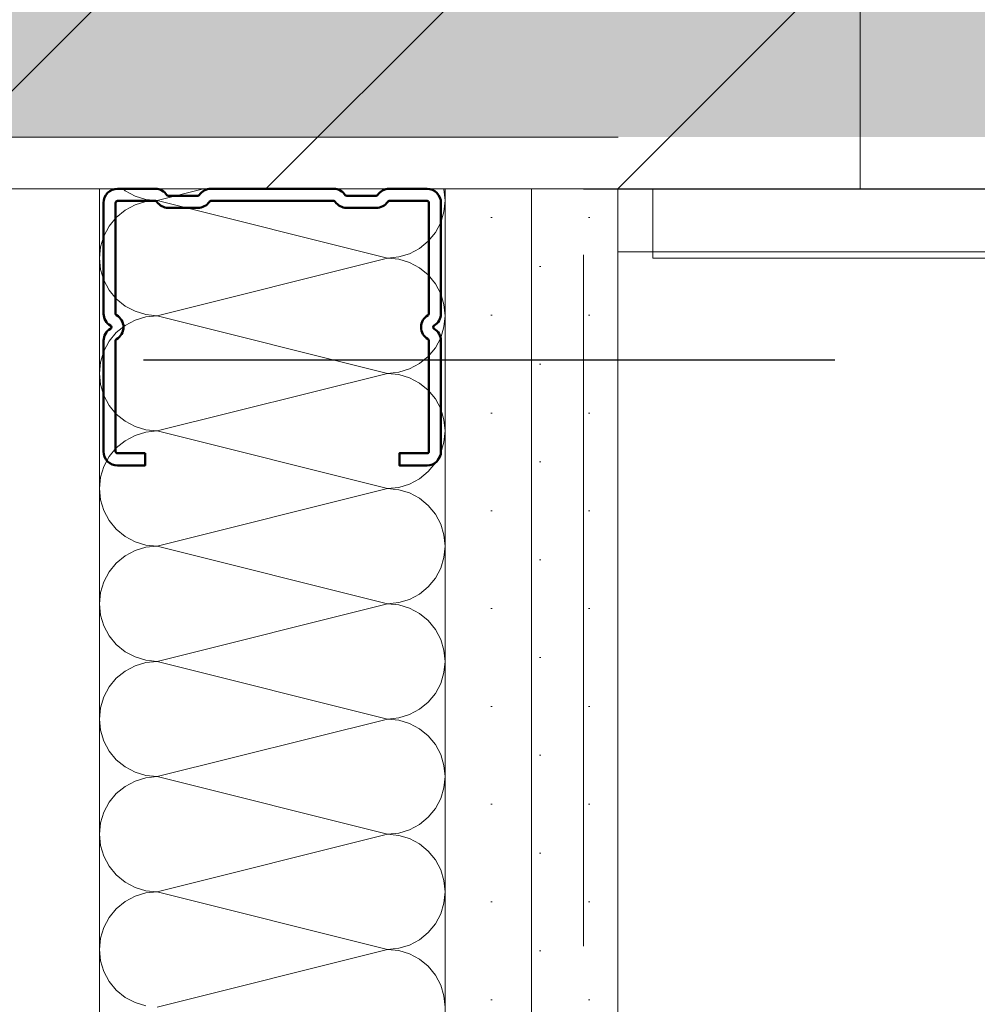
# Model space of a CAD drawing. Header units: metres. Extents: x -3.5 to 65.3, y -10.9 to 16.7.
# Tile 161 of 234: x 40.293 to 40.432, y 5.642 to 5.784. Entities that reach past the tile are written whole.
import ezdxf

# ---------------------------------------------------------------- set-up
doc = ezdxf.new("R2010")
doc.units = ezdxf.units.M
doc.header["$MEASUREMENT"] = 0
for name, pattern in [('Punktlinie eng', [0.015, 0.005, -0.01]), ('Strichlinie eng', [0.046, 0.03, -0.016]), ('Untersicht', [0.04, 0.03, -0.01]), ('Wipeout_Contour', [1, 0, -1])]:
    doc.linetypes.add(name, pattern=pattern)
for name, color, linetype in [('102 - Bemaßung_ Beschriftung.Detail_ Ausschnitt', 7, 'Continuous'), ('301 - Elemente.Linie', 7, 'Continuous'), ('605 - Struktur.Wand Innen', 7, 'Continuous'), ('650 - Abdeckung.Fußboden Aufbau', 7, 'Continuous'), ('660 - Unterkonstruktion.Trockenbau', 7, 'Continuous'), ('Neubau_606 - Struktur.Wand Innen Ausbau', 7, 'Continuous'), ('Neubau_615 - Struktur.Sturz', 7, 'Continuous'), ('Neubau_650 - Abdeckung.Fußboden Aufbau', 7, 'Continuous'), ('Neubau_653 - Abdeckung.TB Verkofferung', 7, 'Continuous')]:
    doc.layers.add(name, color=color, linetype=linetype)
doc.styles.add('ERSTELLTER_STIL_1', font='txt')
doc.dimstyles.new('ERSTELLTER_STIL__1', dxfattribs={"dimtxt": 0.04, "dimasz": 0.02128, "dimexe": 0.18, "dimexo": 0.0625, "dimgap": 0, "dimtad": 1, "dimtih": 1, "dimtoh": 1, "dimzin": 0, "dimdsep": 46, "dimtxsty": 'ERSTELLTER_STIL_1', "dimblk": 'ARROWHEAD_2', "dimblk1": 'ARROWHEAD_2', "dimblk2": 'ARROWHEAD_2', "dimcen": 0.09, "dimse1": 1, "dimse2": 1, "dimclrd": 7, "dimclre": 7, "dimclrt": 7, "dimazin": 0, "dimtfac": 1, "dimtdec": 4, "dimtmove": 0, "dimatfit": 3, "dimfxl": 1, "dimtolj": 1, "dimtzin": 0, "dimarcsym": 0})
doc.dimstyles.new('ERSTELLTER_STIL__3', dxfattribs={"dimtxt": 0.04, "dimasz": 0.02128, "dimexe": 0.18, "dimexo": 0.0625, "dimgap": 0, "dimtad": 1, "dimzin": 0, "dimdsep": 46, "dimtxsty": 'ERSTELLTER_STIL_1', "dimblk": 'ARROWHEAD_2', "dimblk1": 'ARROWHEAD_2', "dimblk2": 'ARROWHEAD_2', "dimcen": 0.09, "dimse1": 1, "dimse2": 1, "dimclrd": 7, "dimclre": 7, "dimclrt": 7, "dimazin": 0, "dimtfac": 1, "dimtdec": 4, "dimtmove": 0, "dimatfit": 3, "dimfxl": 1, "dimtolj": 1, "dimtzin": 0, "dimarcsym": 0})
doc.dimstyles.new('ERSTELLTER_STIL__4', dxfattribs={"dimtxt": 0.04, "dimasz": 0.02128, "dimexe": 0.18, "dimexo": 0.0625, "dimgap": 0, "dimtad": 1, "dimzin": 0, "dimdsep": 46, "dimtxsty": 'ERSTELLTER_STIL_1', "dimblk": 'ARROWHEAD_2', "dimblk1": 'ARROWHEAD_2', "dimblk2": 'ARROWHEAD_2', "dimcen": 0.09, "dimse1": 1, "dimse2": 1, "dimclrd": 7, "dimclre": 7, "dimclrt": 7, "dimazin": 0, "dimtfac": 1, "dimtdec": 4, "dimtmove": 2, "dimatfit": 3, "dimfxl": 1, "dimtolj": 1, "dimtzin": 0, "dimarcsym": 0})
doc.dimstyles.new('ERSTELLTER_STIL__5', dxfattribs={"dimtxt": 0.04, "dimasz": 0.02128, "dimexe": 0.18, "dimexo": 0.0625, "dimgap": 0, "dimtad": 1, "dimtih": 1, "dimtoh": 1, "dimzin": 0, "dimdsep": 46, "dimtxsty": 'ERSTELLTER_STIL_1', "dimblk": 'ARROWHEAD_2', "dimblk1": 'ARROWHEAD_2', "dimblk2": 'ARROWHEAD_2', "dimcen": 0.09, "dimclrd": 7, "dimclre": 7, "dimclrt": 7, "dimazin": 0, "dimtfac": 1, "dimtdec": 4, "dimtmove": 0, "dimatfit": 3, "dimfxl": 1, "dimtolj": 1, "dimtzin": 0, "dimarcsym": 0})
pattern_1 = [(45, (0, 0), (-0.0070710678, 0.0070710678), [0, -0.01])]

# ---------------------------------------------------------------- blocks, each defined once
blk = doc.blocks.new('*X7')
at = {"layer": 'Neubau_606 - Struktur.Wand Innen Ausbau', "color": 7, "linetype": 'Continuous', "lineweight": 5}
for p, q in [((40.30834, 5.76), (40.30868, 5.75973)), ((40.30868, 5.75973), (40.31012, 5.75896)), ((40.32002, 5.76), (40.31331, 5.75832)), ((40.35481, 5.75995), (40.3548, 5.76)), ((40.35497, 5.75832), (40.35481, 5.75995)), ((40.31012, 5.75896), (40.31168, 5.75848)), ((40.31168, 5.75816), (40.31012, 5.75769)), ((40.31168, 5.75848), (40.31331, 5.75832)), ((40.31331, 5.75832), (40.31168, 5.75816)), ((40.34664, 5.74999), (40.31331, 5.75832)), ((40.35481, 5.7567), (40.35497, 5.75832)), ((40.30868, 5.75692), (40.30741, 5.75588)), ((40.31012, 5.75769), (40.30868, 5.75692)), ((40.30741, 5.75588), (40.30638, 5.75462)), ((40.35434, 5.75513), (40.35481, 5.7567)), ((40.30638, 5.75462), (40.30561, 5.75318)), ((40.35357, 5.75369), (40.35434, 5.75513)), ((40.30561, 5.75318), (40.30513, 5.75161)), ((40.35253, 5.75243), (40.35357, 5.75369)), ((40.30513, 5.75161), (40.30497, 5.74999)), ((40.34983, 5.75062), (40.35127, 5.75139)), ((40.35127, 5.75139), (40.35253, 5.75243)), ((40.30497, 5.74999), (40.30513, 5.74836)), ((40.34664, 5.74999), (40.31331, 5.74165)), ((40.34664, 5.74999), (40.34827, 5.75015)), ((40.34827, 5.74983), (40.34664, 5.74999)), ((40.34827, 5.75015), (40.34983, 5.75062)), ((40.34983, 5.74935), (40.34827, 5.74983)), ((40.30513, 5.74836), (40.30561, 5.7468)), ((40.35127, 5.74858), (40.34983, 5.74935)), ((40.35253, 5.74755), (40.35127, 5.74858)), ((40.30561, 5.7468), (40.30638, 5.74536)), ((40.35357, 5.74628), (40.35253, 5.74755)), ((40.30638, 5.74536), (40.30741, 5.7441)), ((40.35434, 5.74484), (40.35357, 5.74628)), ((40.30741, 5.7441), (40.30868, 5.74306)), ((40.35481, 5.74328), (40.35434, 5.74484)), ((40.30868, 5.74306), (40.31012, 5.74229)), ((40.35497, 5.74165), (40.35481, 5.74328)), ((40.31012, 5.74229), (40.31168, 5.74181)), ((40.31168, 5.74149), (40.31012, 5.74102)), ((40.31168, 5.74181), (40.31331, 5.74165)), ((40.31331, 5.74165), (40.31168, 5.74149)), ((40.34664, 5.73332), (40.31331, 5.74165)), ((40.35481, 5.74003), (40.35497, 5.74165)), ((40.30868, 5.74025), (40.30741, 5.73921)), ((40.31012, 5.74102), (40.30868, 5.74025)), ((40.35434, 5.73847), (40.35481, 5.74003)), ((40.30741, 5.73921), (40.30638, 5.73795)), ((40.35357, 5.73702), (40.35434, 5.73847)), ((40.30638, 5.73795), (40.30561, 5.73651)), ((40.35253, 5.73576), (40.35357, 5.73702)), ((40.30561, 5.73651), (40.30513, 5.73495)), ((40.35127, 5.73473), (40.35253, 5.73576)), ((40.30513, 5.73495), (40.30497, 5.73332)), ((40.34827, 5.73348), (40.34983, 5.73396)), ((40.34983, 5.73396), (40.35127, 5.73473)), ((40.30497, 5.73332), (40.30513, 5.7317)), ((40.34664, 5.73332), (40.31331, 5.72499)), ((40.34664, 5.73332), (40.34827, 5.73348)), ((40.34827, 5.73316), (40.34664, 5.73332)), ((40.34983, 5.73269), (40.34827, 5.73316)), ((40.35127, 5.73192), (40.34983, 5.73269)), ((40.30513, 5.7317), (40.30561, 5.73013)), ((40.35253, 5.73088), (40.35127, 5.73192)), ((40.30561, 5.73013), (40.30638, 5.72869)), ((40.35357, 5.72962), (40.35253, 5.73088)), ((40.30638, 5.72869), (40.30741, 5.72743)), ((40.35434, 5.72818), (40.35357, 5.72962)), ((40.30741, 5.72743), (40.30868, 5.72639)), ((40.35481, 5.72661), (40.35434, 5.72818)), ((40.30868, 5.72639), (40.31012, 5.72562)), ((40.31012, 5.72562), (40.31168, 5.72515)), ((40.35497, 5.72499), (40.35481, 5.72661)), ((40.31012, 5.72435), (40.30868, 5.72358)), ((40.31168, 5.72483), (40.31012, 5.72435)), ((40.31168, 5.72515), (40.31331, 5.72499)), ((40.31331, 5.72499), (40.31168, 5.72483)), ((40.34664, 5.71665), (40.31331, 5.72499)), ((40.35481, 5.72336), (40.35497, 5.72499)), ((40.30741, 5.72255), (40.30638, 5.72128)), ((40.30868, 5.72358), (40.30741, 5.72255)), ((40.35434, 5.7218), (40.35481, 5.72336)), ((40.30638, 5.72128), (40.30561, 5.71984)), ((40.35357, 5.72036), (40.35434, 5.7218)), ((40.30561, 5.71984), (40.30513, 5.71828)), ((40.35253, 5.7191), (40.35357, 5.72036)), ((40.30513, 5.71828), (40.30497, 5.71665)), ((40.35127, 5.71806), (40.35253, 5.7191)), ((40.34827, 5.71681), (40.34983, 5.71729)), ((40.34983, 5.71729), (40.35127, 5.71806)), ((40.30497, 5.71665), (40.30513, 5.71503)), ((40.34664, 5.71665), (40.31331, 5.70832)), ((40.34664, 5.71665), (40.34827, 5.71681)), ((40.34827, 5.71649), (40.34664, 5.71665)), ((40.34983, 5.71602), (40.34827, 5.71649)), ((40.35127, 5.71525), (40.34983, 5.71602)), ((40.30513, 5.71503), (40.30561, 5.71347)), ((40.35253, 5.71421), (40.35127, 5.71525)), ((40.35357, 5.71295), (40.35253, 5.71421)), ((40.30561, 5.71347), (40.30638, 5.71202)), ((40.35434, 5.71151), (40.35357, 5.71295)), ((40.30638, 5.71202), (40.30741, 5.71076)), ((40.35481, 5.70995), (40.35434, 5.71151)), ((40.30741, 5.71076), (40.30868, 5.70973)), ((40.35497, 5.70832), (40.35481, 5.70995)), ((40.30868, 5.70973), (40.31012, 5.70896)), ((40.31012, 5.70896), (40.31168, 5.70848)), ((40.31168, 5.70848), (40.31331, 5.70832)), ((40.31331, 5.70832), (40.31168, 5.70816)), ((40.34664, 5.69999), (40.31331, 5.70832)), ((40.35481, 5.7067), (40.35497, 5.70832)), ((40.30868, 5.70692), (40.30741, 5.70588)), ((40.31012, 5.70769), (40.30868, 5.70692)), ((40.31168, 5.70816), (40.31012, 5.70769)), ((40.30741, 5.70588), (40.30638, 5.70462)), ((40.35434, 5.70513), (40.35481, 5.7067)), ((40.30638, 5.70462), (40.30561, 5.70318)), ((40.35357, 5.70369), (40.35434, 5.70513)), ((40.30561, 5.70318), (40.30513, 5.70161)), ((40.35253, 5.70243), (40.35357, 5.70369)), ((40.30513, 5.70161), (40.30497, 5.69999)), ((40.34983, 5.70062), (40.35127, 5.70139)), ((40.35127, 5.70139), (40.35253, 5.70243)), ((40.30497, 5.69999), (40.30513, 5.69836)), ((40.34664, 5.69999), (40.31331, 5.69165)), ((40.34664, 5.69999), (40.34827, 5.70015)), ((40.34827, 5.69983), (40.34664, 5.69999)), ((40.34827, 5.70015), (40.34983, 5.70062)), ((40.34983, 5.69935), (40.34827, 5.69983)), ((40.30513, 5.69836), (40.30561, 5.6968)), ((40.35127, 5.69858), (40.34983, 5.69935)), ((40.35253, 5.69755), (40.35127, 5.69858)), ((40.35357, 5.69628), (40.35253, 5.69755)), ((40.30561, 5.6968), (40.30638, 5.69536)), ((40.35434, 5.69484), (40.35357, 5.69628)), ((40.30638, 5.69536), (40.30741, 5.6941)), ((40.30741, 5.6941), (40.30868, 5.69306)), ((40.35481, 5.69328), (40.35434, 5.69484)), ((40.30868, 5.69306), (40.31012, 5.69229)), ((40.35497, 5.69165), (40.35481, 5.69328)), ((40.31012, 5.69229), (40.31168, 5.69181)), ((40.31168, 5.69149), (40.31012, 5.69102)), ((40.31168, 5.69181), (40.31331, 5.69165)), ((40.31331, 5.69165), (40.31168, 5.69149)), ((40.34664, 5.68332), (40.31331, 5.69165)), ((40.35481, 5.69003), (40.35497, 5.69165)), ((40.30868, 5.69025), (40.30741, 5.68921)), ((40.31012, 5.69102), (40.30868, 5.69025)), ((40.35434, 5.68847), (40.35481, 5.69003)), ((40.30741, 5.68921), (40.30638, 5.68795)), ((40.35357, 5.68702), (40.35434, 5.68847)), ((40.30638, 5.68795), (40.30561, 5.68651)), ((40.35253, 5.68576), (40.35357, 5.68702)), ((40.30561, 5.68651), (40.30513, 5.68495)), ((40.35127, 5.68473), (40.35253, 5.68576)), ((40.30513, 5.68495), (40.30497, 5.68332)), ((40.34983, 5.68396), (40.35127, 5.68473)), ((40.30497, 5.68332), (40.30513, 5.6817)), ((40.34664, 5.68332), (40.31331, 5.67499)), ((40.34664, 5.68332), (40.34827, 5.68348)), ((40.34827, 5.68316), (40.34664, 5.68332)), ((40.34827, 5.68348), (40.34983, 5.68396)), ((40.34983, 5.68269), (40.34827, 5.68316)), ((40.35127, 5.68192), (40.34983, 5.68269)), ((40.30513, 5.6817), (40.30561, 5.68013)), ((40.35253, 5.68088), (40.35127, 5.68192)), ((40.30561, 5.68013), (40.30638, 5.67869)), ((40.35357, 5.67962), (40.35253, 5.68088)), ((40.30638, 5.67869), (40.30741, 5.67743)), ((40.35434, 5.67818), (40.35357, 5.67962)), ((40.30741, 5.67743), (40.30868, 5.67639)), ((40.35481, 5.67661), (40.35434, 5.67818)), ((40.30868, 5.67639), (40.31012, 5.67562)), ((40.31012, 5.67562), (40.31168, 5.67515)), ((40.35497, 5.67499), (40.35481, 5.67661)), ((40.31012, 5.67435), (40.30868, 5.67358)), ((40.31168, 5.67483), (40.31012, 5.67435)), ((40.31168, 5.67515), (40.31331, 5.67499)), ((40.31331, 5.67499), (40.31168, 5.67483)), ((40.34664, 5.66665), (40.31331, 5.67499)), ((40.35481, 5.67336), (40.35497, 5.67499)), ((40.30868, 5.67358), (40.30741, 5.67255)), ((40.35434, 5.6718), (40.35481, 5.67336)), ((40.30638, 5.67128), (40.30561, 5.66984)), ((40.30741, 5.67255), (40.30638, 5.67128)), ((40.35357, 5.67036), (40.35434, 5.6718)), ((40.35253, 5.6691), (40.35357, 5.67036)), ((40.30561, 5.66984), (40.30513, 5.66828)), ((40.35127, 5.66806), (40.35253, 5.6691)), ((40.30513, 5.66828), (40.30497, 5.66665)), ((40.34827, 5.66681), (40.34983, 5.66729)), ((40.34983, 5.66729), (40.35127, 5.66806)), ((40.30497, 5.66665), (40.30513, 5.66503)), ((40.34664, 5.66665), (40.31331, 5.65832)), ((40.34664, 5.66665), (40.34827, 5.66681)), ((40.34827, 5.66649), (40.34664, 5.66665)), ((40.34983, 5.66602), (40.34827, 5.66649)), ((40.35127, 5.66525), (40.34983, 5.66602)), ((40.30513, 5.66503), (40.30561, 5.66347)), ((40.35253, 5.66421), (40.35127, 5.66525)), ((40.35357, 5.66295), (40.35253, 5.66421)), ((40.30561, 5.66347), (40.30638, 5.66202)), ((40.35434, 5.66151), (40.35357, 5.66295)), ((40.30638, 5.66202), (40.30741, 5.66076)), ((40.35481, 5.65995), (40.35434, 5.66151)), ((40.30741, 5.66076), (40.30868, 5.65973)), ((40.35497, 5.65832), (40.35481, 5.65995)), ((40.30868, 5.65973), (40.31012, 5.65896)), ((40.31012, 5.65896), (40.31168, 5.65848)), ((40.31168, 5.65848), (40.31331, 5.65832)), ((40.31012, 5.65769), (40.30868, 5.65692)), ((40.31168, 5.65816), (40.31012, 5.65769)), ((40.31331, 5.65832), (40.31168, 5.65816)), ((40.34664, 5.64999), (40.31331, 5.65832)), ((40.35481, 5.6567), (40.35497, 5.65832)), ((40.30741, 5.65588), (40.30638, 5.65462)), ((40.30868, 5.65692), (40.30741, 5.65588)), ((40.35434, 5.65513), (40.35481, 5.6567)), ((40.30638, 5.65462), (40.30561, 5.65318)), ((40.35357, 5.65369), (40.35434, 5.65513)), ((40.30561, 5.65318), (40.30513, 5.65161)), ((40.35253, 5.65243), (40.35357, 5.65369)), ((40.30513, 5.65161), (40.30497, 5.64999)), ((40.34983, 5.65062), (40.35127, 5.65139)), ((40.35127, 5.65139), (40.35253, 5.65243)), ((40.30497, 5.64999), (40.30513, 5.64836)), ((40.34664, 5.64999), (40.31331, 5.64165)), ((40.34664, 5.64999), (40.34827, 5.65015)), ((40.34827, 5.64983), (40.34664, 5.64999)), ((40.34827, 5.65015), (40.34983, 5.65062)), ((40.34983, 5.64935), (40.34827, 5.64983)), ((40.35127, 5.64858), (40.34983, 5.64935)), ((40.35253, 5.64755), (40.35127, 5.64858)), ((40.30513, 5.64836), (40.30561, 5.6468)), ((40.35357, 5.64628), (40.35253, 5.64755)), ((40.30561, 5.6468), (40.30638, 5.64536)), ((40.35434, 5.64484), (40.35357, 5.64628)), ((40.30638, 5.64536), (40.30741, 5.6441)), ((40.35481, 5.64328), (40.35434, 5.64484)), ((40.30741, 5.6441), (40.30868, 5.64306)), ((40.30868, 5.64306), (40.31012, 5.64229)), ((40.35497, 5.64165), (40.35481, 5.64328)), ((40.31012, 5.64229), (40.31168, 5.64181))]:
    blk.add_line(p, q, dxfattribs=at)
blk = doc.blocks.new('*D165')
at = {"layer": '102 - Bemaßung_ Beschriftung.Detail_ Ausschnitt', "color": 7, "linetype": 'Continuous', "lineweight": 5}
for p, q in [((40.27999, 6.33898), (40.27999, 6.38098)), ((40.37997, 6.33898), (40.37997, 6.38098)), ((40.28807, 6.37398), (40.27191, 6.34598)), ((40.38806, 6.37398), (40.37189, 6.34598)), ((40.27999, 6.35998), (40.37997, 6.35998))]:
    blk.add_line(p, q, dxfattribs=at)
at = {"layer": '102 - Bemaßung_ Beschriftung.Detail_ Ausschnitt', "color": 7, "lineweight": 5, "insert": (40.29963, 6.36798), "char_height": 0.04, "attachment_point": 7, "style": 'ERSTELLTER_STIL_1'}
blk.add_mtext('\\A1;{\\pql;\\fArial|b0|i0|c0|p38;10}', dxfattribs=at)
blk = doc.blocks.new('ARROWHEAD_2')
at = {"color": 0, "linetype": 'Continuous', "lineweight": 0}
for p, q in [((-0.3781, -0.655), (0.3781, 0.655)), ((0, 0), (-1, 0))]:
    blk.add_line(p, q, dxfattribs=at)
blk = doc.blocks.new('*D166')
at = {"layer": '102 - Bemaßung_ Beschriftung.Detail_ Ausschnitt', "color": 7, "linetype": 'Continuous', "lineweight": 5}
for p, q in [((40.37997, 6.33898), (40.37997, 6.38098)), ((42.09999, 6.33898), (42.09999, 6.38098)), ((40.38806, 6.37398), (40.37189, 6.34598)), ((42.10807, 6.37398), (42.09191, 6.34598)), ((40.37997, 6.35998), (42.09999, 6.35998))]:
    blk.add_line(p, q, dxfattribs=at)
at = {"layer": '102 - Bemaßung_ Beschriftung.Detail_ Ausschnitt', "color": 7, "lineweight": 5, "insert": (41.18677, 6.36798), "char_height": 0.04, "attachment_point": 7, "style": 'ERSTELLTER_STIL_1'}
blk.add_mtext('\\A1;{\\pql;\\fArial|b0|i0|c0|p38;1,72}', dxfattribs=at)
blk = doc.blocks.new('*D193')
at = {"layer": '102 - Bemaßung_ Beschriftung.Detail_ Ausschnitt', "color": 7, "linetype": 'Continuous', "lineweight": 5}
for p, q in [((40.71498, 5.76), (40.71498, 5.77369)), ((40.72898, 5.75192), (40.70098, 5.76808)), ((40.73598, 5.76), (40.69398, 5.76)), ((40.71498, 3.935), (40.71498, 5.76)), ((40.70098, 3.94308), (40.72898, 3.92692))]:
    blk.add_line(p, q, dxfattribs=at)
at = {"layer": '102 - Bemaßung_ Beschriftung.Detail_ Ausschnitt', "color": 7, "lineweight": 5, "insert": (40.71474, 4.78427), "char_height": 0.04, "attachment_point": 7, "rotation": 90, "style": 'ERSTELLTER_STIL_1'}
blk.add_mtext('\\A1;{\\pql;\\fArial|b0|i0|c0|p38;1,82\\fArial|b0|i0|c0|p38;\\A1{\\H.66x;\\S5^  ;}}', dxfattribs=at)
blk = doc.blocks.new('*D252')
at = {"layer": '102 - Bemaßung_ Beschriftung.Detail_ Ausschnitt', "color": 7, "linetype": 'Continuous', "lineweight": 5}
for p, q in [((40.51498, 5.76), (40.51498, 5.77369)), ((40.52898, 5.75192), (40.50098, 5.76808)), ((40.53598, 5.76), (40.49398, 5.76)), ((40.51498, 5.18998), (40.51498, 5.76)), ((40.50098, 5.19807), (40.52898, 5.1819)), ((40.53598, 5.18998), (40.49398, 5.18998))]:
    blk.add_line(p, q, dxfattribs=at)
at = {"layer": '102 - Bemaßung_ Beschriftung.Detail_ Ausschnitt', "color": 7, "lineweight": 5, "insert": (40.50698, 5.44464), "char_height": 0.04, "attachment_point": 7, "rotation": 90, "style": 'ERSTELLTER_STIL_1'}
blk.add_mtext('\\A1;{\\pql;\\fArial|b0|i0|c0|p38;57}', dxfattribs=at)
blk = doc.blocks.new('*D323')
at = {"layer": '102 - Bemaßung_ Beschriftung.Detail_ Ausschnitt', "color": 7, "linetype": 'Continuous', "lineweight": 5}
for p, q in [((39.85599, 5.76808), (39.88399, 5.75192)), ((39.89099, 5.76), (39.84899, 5.76)), ((39.86999, 3.935), (39.86999, 5.76)), ((39.85599, 3.94308), (39.88399, 3.92692))]:
    blk.add_line(p, q, dxfattribs=at)
at = {"layer": '102 - Bemaßung_ Beschriftung.Detail_ Ausschnitt', "color": 7, "linetype": 'Continuous', "lineweight": 9, "flags": 128}
blk.add_lwpolyline([(39.86677, 5.8224), (39.86677, 5.92029), (39.80962, 5.92029), (39.80962, 5.8224)], close=True, dxfattribs=at)
at = {"layer": '102 - Bemaßung_ Beschriftung.Detail_ Ausschnitt', "color": 7, "lineweight": 5, "insert": (39.86975, 4.78427), "char_height": 0.04, "attachment_point": 7, "rotation": 90, "style": 'ERSTELLTER_STIL_1'}
blk.add_mtext('\\A1;{\\pql;\\fArial|b0|i0|c0|p38;1,82\\fArial|b0|i0|c0|p38;\\A1{\\H.66x;\\S5^  ;}}', dxfattribs=at)
blk = doc.blocks.new('*D324')
at = {"layer": '102 - Bemaßung_ Beschriftung.Detail_ Ausschnitt', "color": 7, "linetype": 'Continuous', "lineweight": 5}
for p, q in [((39.86999, 5.925), (39.86999, 5.93869)), ((39.88399, 5.91692), (39.85599, 5.93308)), ((39.89099, 5.925), (39.84899, 5.925)), ((39.86999, 5.76), (39.86999, 5.925)), ((39.85599, 5.76808), (39.88399, 5.75192))]:
    blk.add_line(p, q, dxfattribs=at)
at = {"layer": '102 - Bemaßung_ Beschriftung.Detail_ Ausschnitt', "color": 7, "lineweight": 5, "insert": (39.85885, 5.83097), "char_height": 0.04, "attachment_point": 7, "rotation": 90, "style": 'ERSTELLTER_STIL_1'}
blk.add_mtext('\\A1;{\\pql;\\fArial|b0|i0|c0|p38;16\\fArial|b0|i0|c0|p38;\\A1{\\H.66x;\\S5^  ;}}', dxfattribs=at)
at = {"color": 254, "linetype": 'Wipeout_Contour', "lineweight": 0, "ltscale": 161.086101}
blk.add_wipeout([(39.86677, 5.8224), (39.86677, 5.92029), (39.80962, 5.92029), (39.80962, 5.8224)], dxfattribs=at).dxf.layer = '102 - Bemaßung_ Beschriftung.Detail_ Ausschnitt'
at = {"layer": '102 - Bemaßung_ Beschriftung.Detail_ Ausschnitt', "color": 7, "linetype": 'Continuous', "lineweight": 9, "flags": 128}
blk.add_lwpolyline([(39.86677, 5.8224), (39.86677, 5.92029), (39.80962, 5.92029), (39.80962, 5.8224)], close=True, dxfattribs=at)
blk = doc.blocks.new('*D346')
at = {"layer": '102 - Bemaßung_ Beschriftung.Detail_ Ausschnitt', "color": 7, "linetype": 'Continuous', "lineweight": 5}
for p, q in [((40.35497, 4.708), (40.35497, 4.75)), ((40.37997, 4.708), (40.37997, 4.75)), ((40.36306, 4.743), (40.34689, 4.715)), ((40.37189, 4.715), (40.38806, 4.743)), ((40.35497, 4.729), (40.37997, 4.729)), ((40.37997, 4.729), (40.39367, 4.729))]:
    blk.add_line(p, q, dxfattribs=at)
at = {"layer": '102 - Bemaßung_ Beschriftung.Detail_ Ausschnitt', "color": 7, "lineweight": 5, "insert": (40.38807, 4.73657), "char_height": 0.04, "attachment_point": 7, "style": 'ERSTELLTER_STIL_1'}
blk.add_mtext('\\A1;{\\pql;\\fArial|b0|i0|c0|p38;2\\fArial|b0|i0|c0|p38;\\A1{\\H.66x;\\S5^  ;}}', dxfattribs=at)
blk = doc.blocks.new('*D350')
at = {"layer": '102 - Bemaßung_ Beschriftung.Detail_ Ausschnitt', "color": 7, "linetype": 'Continuous', "lineweight": 5}
for p, q in [((40.12997, 4.8725), (40.12997, 4.9145)), ((40.30497, 4.8725), (40.30497, 4.9145)), ((40.13806, 4.9075), (40.12189, 4.8795)), ((40.31306, 4.9075), (40.29689, 4.8795)), ((40.11628, 4.8935), (40.12997, 4.8935)), ((40.12997, 4.8935), (40.30497, 4.8935))]:
    blk.add_line(p, q, dxfattribs=at)
at = {"layer": '102 - Bemaßung_ Beschriftung.Detail_ Ausschnitt', "color": 7, "lineweight": 5, "insert": (40.1771, 4.90106), "char_height": 0.04, "attachment_point": 7, "style": 'ERSTELLTER_STIL_1'}
blk.add_mtext('\\A1;{\\pql;\\fArial|b0|i0|c0|p38;17\\fArial|b0|i0|c0|p38;\\A1{\\H.66x;\\S5^  ;}}', dxfattribs=at)
blk = doc.blocks.new('*D351')
at = {"layer": '102 - Bemaßung_ Beschriftung.Detail_ Ausschnitt', "color": 7, "linetype": 'Continuous', "lineweight": 5}
for p, q in [((40.30497, 4.8725), (40.30497, 4.9145)), ((40.37997, 4.8725), (40.37997, 4.9145)), ((40.31306, 4.9075), (40.29689, 4.8795)), ((40.37189, 4.8795), (40.38806, 4.9075)), ((40.30497, 4.8935), (40.37997, 4.8935)), ((40.37997, 4.8935), (40.39367, 4.8935))]:
    blk.add_line(p, q, dxfattribs=at)
at = {"layer": '102 - Bemaßung_ Beschriftung.Detail_ Ausschnitt', "color": 7, "lineweight": 5, "insert": (40.31728, 4.90106), "char_height": 0.04, "attachment_point": 7, "style": 'ERSTELLTER_STIL_1'}
blk.add_mtext('\\A1;{\\pql;\\fArial|b0|i0|c0|p38;7\\fArial|b0|i0|c0|p38;\\A1{\\H.66x;\\S5^  ;}}', dxfattribs=at)
at = {"color": 254, "linetype": 'Wipeout_Contour', "lineweight": 0, "ltscale": 162.578223}
blk.add_wipeout([(40.30978, 4.894), (40.37517, 4.894), (40.37517, 4.949), (40.30978, 4.949)], dxfattribs=at).dxf.layer = '102 - Bemaßung_ Beschriftung.Detail_ Ausschnitt'
blk = doc.blocks.new('*D352')
at = {"layer": '102 - Bemaßung_ Beschriftung.Detail_ Ausschnitt', "color": 7, "linetype": 'Continuous', "lineweight": 5}
for p, q in [((40.37997, 4.44975), (40.37997, 4.49175)), ((40.93649, 4.44975), (40.93649, 4.49175)), ((40.38806, 4.48475), (40.37189, 4.45675)), ((40.94457, 4.48475), (40.92841, 4.45675)), ((40.36628, 4.47075), (40.37997, 4.47075)), ((40.37997, 4.47075), (40.93649, 4.47075))]:
    blk.add_line(p, q, dxfattribs=at)
at = {"layer": '102 - Bemaßung_ Beschriftung.Detail_ Ausschnitt', "color": 7, "lineweight": 5, "insert": (40.60784, 4.47809), "char_height": 0.04, "attachment_point": 7, "style": 'ERSTELLTER_STIL_1'}
blk.add_mtext('\\A1;{\\pql;\\fArial|b0|i0|c0|p38;55\\fArial|b0|i0|c0|p38;\\A1{\\H.66x;\\S65^  ;}}', dxfattribs=at)
blk = doc.blocks.new('*D431')
at = {"layer": '102 - Bemaßung_ Beschriftung.Detail_ Ausschnitt', "color": 7, "linetype": 'Continuous', "lineweight": 5}
for p, q in [((40.28999, 6.00998), (40.28999, 6.07591)), ((44.53999, 5.67501), (44.53999, 6.07591)), ((40.29807, 6.06891), (40.28191, 6.04091)), ((44.54807, 6.06891), (44.5319, 6.04091)), ((40.2763, 6.05491), (40.28999, 6.05491)), ((40.28999, 6.05491), (44.53999, 6.05491))]:
    blk.add_line(p, q, dxfattribs=at)
at = {"color": 254, "linetype": 'Wipeout_Contour', "lineweight": 0, "ltscale": 171.406952}
blk.add_wipeout([(42.35428, 6.05541), (42.4757, 6.05541), (42.4757, 6.11041), (42.35428, 6.11041)], dxfattribs=at).dxf.layer = '102 - Bemaßung_ Beschriftung.Detail_ Ausschnitt'
at = {"layer": '102 - Bemaßung_ Beschriftung.Detail_ Ausschnitt', "color": 7, "lineweight": 5, "insert": (42.36178, 6.06291), "char_height": 0.04, "attachment_point": 7, "style": 'ERSTELLTER_STIL_1'}
blk.add_mtext('\\A1;{\\pql;\\fArial|b0|i0|c0|p38;4,25}', dxfattribs=at)

msp = doc.modelspace()

# ---------------------------------------------------------------- hatches: boundary and pattern name
at = {"layer": 'Neubau_606 - Struktur.Wand Innen Ausbau', "linetype": 'Continuous', "lineweight": 0, "true_color": 0x000000}
h = msp.add_hatch(dxfattribs=at)
h.set_pattern_fill('Gips_0001', color=18, style=0, pattern_type=2)
h.set_pattern_definition(pattern_1)
h.paths.add_polyline_path([(40.35497, 5.76), (40.35497, 5.17998), (40.36747, 5.17998), (40.36747, 5.76)])
h = msp.add_hatch(dxfattribs=at)
h.set_pattern_fill('Gips_0001', color=18, style=0, pattern_type=2)
h.set_pattern_definition(pattern_1)
h.paths.add_polyline_path([(40.36747, 5.76), (40.36747, 5.17998), (40.37997, 5.17998), (40.37997, 5.76)])
at = {"layer": 'Neubau_650 - Abdeckung.Fußboden Aufbau', "linetype": 'Continuous', "lineweight": 13, "true_color": 0xafafaf}
h = msp.add_hatch(dxfattribs=at)
h.set_pattern_fill('Raster_60x60_Fuge_2mm_0001', color=253, style=0, pattern_type=2)
h.set_pattern_definition([(0, (40.9365, 5.1485), (0, 0.602), []), (90, (40.9365, 5.1485), (-0.602, 0), [])])
h.paths.add_polyline_path([(42.09999, 3.935), (42.09999, 5.76), (40.37997, 5.76), (40.37997, 3.935)])

# ---------------------------------------------------------------- linework, layer by layer
at = {"layer": '301 - Elemente.Linie', "color": 1, "linetype": 'Strichlinie eng', "lineweight": 25, "flags": 128}
msp.add_lwpolyline([(40.31135, 5.73527), (47.16999, 5.73527)], dxfattribs=at)
at = {"layer": '605 - Struktur.Wand Innen', "color": 1, "linetype": 'Continuous', "lineweight": 13}
msp.add_line((40.435, 5.75), (40.385, 5.75), dxfattribs=at)
at = {"layer": '650 - Abdeckung.Fußboden Aufbau', "color": 7, "linetype": 'Continuous', "lineweight": 13, "flags": 128}
msp.add_lwpolyline([(38.85497, 5.819), (38.85497, 5.935), (39.96999, 5.935), (39.96999, 6.00998), (40.28999, 6.00998), (40.28999, 5.925), (40.415, 5.925), (40.415, 5.76), (41.3, 5.76), (41.3, 5.925), (42.32499, 5.925), (42.32499, 5.76), (43.20999, 5.76), (43.20999, 5.925), (45.905, 5.925), (45.905, 5.76), (46.79, 5.76), (46.79, 5.925), (47.16999, 5.925), (47.16999, 6.00998), (47.48999, 6.00998), (47.48999, 5.925), (48.66, 5.925), (48.66, 5.805)], dxfattribs=at)
at = {"layer": 'Neubau_606 - Struktur.Wand Innen Ausbau', "color": 1, "linetype": 'Continuous', "lineweight": 5}
for p, q in [((40.35497, 5.17998), (40.35497, 5.76)), ((40.36747, 5.17998), (40.36747, 5.76))]:
    msp.add_line(p, q, dxfattribs=at)
at = {"layer": 'Neubau_606 - Struktur.Wand Innen Ausbau', "color": 1, "linetype": 'Continuous', "lineweight": 5, "flags": 128}
for points in [[(40.37997, 5.76), (40.30497, 5.76)], [(40.30497, 5.76), (40.30497, 5.17998)], [(40.37997, 5.17998), (40.37997, 5.76)]]:
    msp.add_lwpolyline(points, dxfattribs=at)
at = {"layer": 'Neubau_650 - Abdeckung.Fußboden Aufbau', "color": 1, "linetype": 'Continuous', "lineweight": 13, "flags": 128}
msp.add_lwpolyline([(42.09999, 3.935), (40.37997, 3.935), (40.37997, 5.76), (42.09999, 5.76)], close=True, dxfattribs=at)
at = {"layer": 'Neubau_653 - Abdeckung.TB Verkofferung', "color": 1, "linetype": 'Untersicht', "lineweight": 9}
for p, q in [((40.37498, 5.75998), (42.09999, 5.75998)), ((40.37498, 5.05048), (40.37498, 5.75998))]:
    msp.add_line(p, q, dxfattribs=at)

# ---------------------------------------------------------------- block references
at = {"layer": 'Neubau_606 - Struktur.Wand Innen Ausbau', "color": 1, "lineweight": 13}
msp.add_blockref('*X7', (0, 0), dxfattribs=at)

# ---------------------------------------------------------------- next in the draw order: wipeouts: each hides what was drawn before it
at = {"color": 254, "linetype": 'Wipeout_Contour', "lineweight": 0, "ltscale": 163.084795}
msp.add_wipeout([(40.27999, 5.76), (40.415, 5.76), (40.415, 5.925), (40.27999, 5.925)], dxfattribs=at).dxf.layer = '605 - Struktur.Wand Innen'

# ---------------------------------------------------------------- next in the draw order: hatches: boundary and pattern name
at = {"layer": '605 - Struktur.Wand Innen', "linetype": 'Continuous', "lineweight": 0, "true_color": 0x000000}
h = msp.add_hatch(dxfattribs=at)
h.set_pattern_fill('MW_Ziegel_0001', color=18, style=0, pattern_type=2)
h.set_pattern_definition([(45, (0, 0), (-0.025455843, 0.025455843), [])])
h.paths.add_polyline_path([(40.27999, 5.76), (40.415, 5.76), (40.415, 5.925), (40.27999, 5.925)])
at = {"layer": 'Neubau_615 - Struktur.Sturz', "linetype": 'Continuous', "lineweight": 0, "true_color": 0x3f0000}
msp.add_hatch(color=18, dxfattribs=at).paths.add_polyline_path([(40.27999, 5.9175), (40.27999, 5.7675), (41.44999, 5.7675), (41.44999, 5.9175)])

# ---------------------------------------------------------------- next in the draw order: linework, layer by layer
at = {"layer": '605 - Struktur.Wand Innen', "color": 7, "linetype": 'Continuous', "lineweight": 18}
msp.add_line((40.415, 5.76), (40.415, 5.925), dxfattribs=at)
msp.add_line((40.415, 5.76), (40.415, 5.925), dxfattribs=at)
msp.add_line((40.415, 5.76), (40.415, 5.925), dxfattribs=at)
at = {"layer": '605 - Struktur.Wand Innen', "color": 1, "linetype": 'Continuous', "lineweight": 13}
for p, q in [((40.415, 5.76), (40.415, 5.925)), ((40.385, 5.75), (40.385, 5.76)), ((40.385, 5.76), (40.415, 5.76))]:
    msp.add_line(p, q, dxfattribs=at)
at = {"layer": '605 - Struktur.Wand Innen', "color": 7, "linetype": 'Continuous', "lineweight": 18, "flags": 128}
msp.add_lwpolyline([(40.27999, 5.76), (40.415, 5.76)], dxfattribs=at)
at = {"layer": 'Neubau_615 - Struktur.Sturz', "color": 1, "linetype": 'Punktlinie eng', "lineweight": 13}
msp.add_line((40.27999, 5.7675), (41.44999, 5.7675), dxfattribs=at)

# ---------------------------------------------------------------- next in the draw order: dimensions: what is measured, and where the dimension line sits
at = {"layer": '102 - Bemaßung_ Beschriftung.Detail_ Ausschnitt', "color": 7, "linetype": 'Continuous', "lineweight": 5}
for base, p1, p2, picture, middle in [((40.37997, 6.35998), (40.27999, 5.99998), (40.37997, 5.76), '*D165', (40.33012, 6.38798)), ((42.09999, 6.35998), (40.37997, 5.76), (42.09999, 5.76), '*D166', (41.23872, 6.38798))]:
    dim = msp.add_linear_dim(base=base, p1=p1, p2=p2, dimstyle='ERSTELLTER_STIL__1', dxfattribs=at)
    dim.commit()
    dim.dimension.update_dxf_attribs({"geometry": picture, "text_midpoint": middle, "dimtype": 160})
for base, p1, p2, picture, middle in [((39.869989, 5.76), (40.129975, 3.935001), (43.729989, 5.76), '*D323', (39.841989, 4.890249)), ((40.714975, 5.76), (40.129975, 3.935001), (40.379974, 5.76), '*D193', (40.686975, 4.890249)), ((40.51498, 5.76), (40.28999, 5.18998), (40.37997, 5.76), '*D252', (40.48698, 5.47513))]:
    dim = msp.add_linear_dim(base=base, p1=p1, p2=p2, angle=90, dimstyle='ERSTELLTER_STIL__3', dxfattribs=at)
    dim.commit()
    dim.dimension.update_dxf_attribs({"geometry": picture, "text_midpoint": middle, "dimtype": 160, "text_rotation": 90})

# ---------------------------------------------------------------- next in the draw order: dimensions: what is measured, and where the dimension line sits
dim = msp.add_linear_dim(base=(39.8699889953, 5.925), p1=(43.7299889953, 5.76), p2=(43.7299889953, 5.925), angle=90, dimstyle='ERSTELLTER_STIL__4', dxfattribs=at)
dim.commit()
dim.dimension.update_dxf_attribs({"geometry": '*D324', "text_midpoint": (39.8381956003, 5.9154925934), "dimtype": 160, "text_rotation": 90})

# ---------------------------------------------------------------- next in the draw order: dimensions: what is measured, and where the dimension line sits
for base, p1, p2, picture, middle in [((40.304974, 4.893498), (40.129975, 5.199982), (40.304974, 5.76), '*D350', (40.261621, 4.921498)), ((40.3799741, 4.7289999), (40.3549737, 4.6350007), (40.3799741, 5.76), '*D346', (40.4573367, 4.7569999))]:
    dim = msp.add_linear_dim(base=base, p1=p1, p2=p2, dimstyle='ERSTELLTER_STIL__1', dxfattribs=at)
    dim.commit()
    dim.dimension.update_dxf_attribs({"geometry": picture, "text_midpoint": middle, "dimtype": 160})

# ---------------------------------------------------------------- next in the draw order: dimensions: what is measured, and where the dimension line sits
dim = msp.add_linear_dim(base=(40.3799740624, 4.8934976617), p1=(40.3049740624, 5.76), p2=(40.3799740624, 5.7599999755), dimstyle='ERSTELLTER_STIL__1', dxfattribs=at)
dim.commit()
dim.dimension.update_dxf_attribs({"geometry": '*D351', "text_midpoint": (40.3865505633, 4.9214976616), "dimtype": 160})

# ---------------------------------------------------------------- next in the draw order: dimensions: what is measured, and where the dimension line sits
dim = msp.add_linear_dim(base=(40.93649, 4.47075), p1=(40.37997, 5.76), p2=(40.93649, 5.74), dimstyle='ERSTELLTER_STIL__1', dxfattribs=at)
dim.commit()
dim.dimension.update_dxf_attribs({"geometry": '*D352', "text_midpoint": (40.70761, 4.49875), "dimtype": 160})

# ---------------------------------------------------------------- next in the draw order: dimensions: what is measured, and where the dimension line sits
dim = msp.add_linear_dim(base=(44.53999, 6.05491), p1=(40.28999, 6.00998), p2=(44.53999, 5.67501), dimstyle='ERSTELLTER_STIL__5', dxfattribs=at)
dim.commit()
dim.dimension.update_dxf_attribs({"geometry": '*D431', "text_midpoint": (42.41373, 6.08291), "dimtype": 160})

# ---------------------------------------------------------------- next in the draw order: linework, layer by layer
at = {"layer": '660 - Unterkonstruktion.Trockenbau', "color": 7, "linetype": 'Continuous', "lineweight": 50, "flags": 128}
msp.add_lwpolyline([(40.31157, 5.72175), (40.31157, 5.72), (40.30757, 5.72, -0.414214), (40.30557, 5.722), (40.30557, 5.73805, -0.267949), (40.30657, 5.73978, 0.57735), (40.30657, 5.74022, -0.267949), (40.30557, 5.74195), (40.30557, 5.758, -0.414214), (40.30757, 5.76), (40.31307, 5.76, -0.250492), (40.31474, 5.75911, 0.250492), (40.31494, 5.759), (40.3192, 5.759, 0.250492), (40.31941, 5.75911, -0.250492), (40.32107, 5.76), (40.33887, 5.76, -0.250492), (40.34054, 5.75911, 0.250492), (40.34074, 5.759), (40.345, 5.759, 0.250492), (40.34521, 5.75911, -0.250492), (40.34687, 5.76), (40.35237, 5.76, -0.414214), (40.35437, 5.758), (40.35437, 5.74195, -0.267949), (40.35337, 5.74022, 0.57735), (40.35337, 5.73978, -0.267949), (40.35437, 5.73805), (40.35437, 5.722, -0.414214), (40.35237, 5.72), (40.34837, 5.72), (40.34837, 5.72175), (40.35237, 5.72175, 0.414214), (40.35262, 5.722), (40.35262, 5.73805, 0.267949), (40.3525, 5.73827, -0.57735), (40.3525, 5.74173, 0.267949), (40.35262, 5.74195), (40.35262, 5.758, 0.414214), (40.35237, 5.75825), (40.34687, 5.75825, 0.250492), (40.34667, 5.75814, -0.250492), (40.345, 5.75725), (40.34074, 5.75725, -0.250492), (40.33908, 5.75814, 0.250492), (40.33887, 5.75825), (40.32107, 5.75825, 0.250492), (40.32087, 5.75814, -0.250492), (40.3192, 5.75725), (40.31494, 5.75725, -0.250492), (40.31328, 5.75814, 0.250492), (40.31307, 5.75825), (40.30757, 5.75825, 0.414214), (40.30732, 5.758), (40.30732, 5.74195, 0.267949), (40.30745, 5.74173, -0.57735), (40.30745, 5.73827, 0.267949), (40.30732, 5.73805), (40.30732, 5.722, 0.414214), (40.30757, 5.72175)], format="xyb", close=True, dxfattribs=at)

doc.saveas('drawing.dxf')
